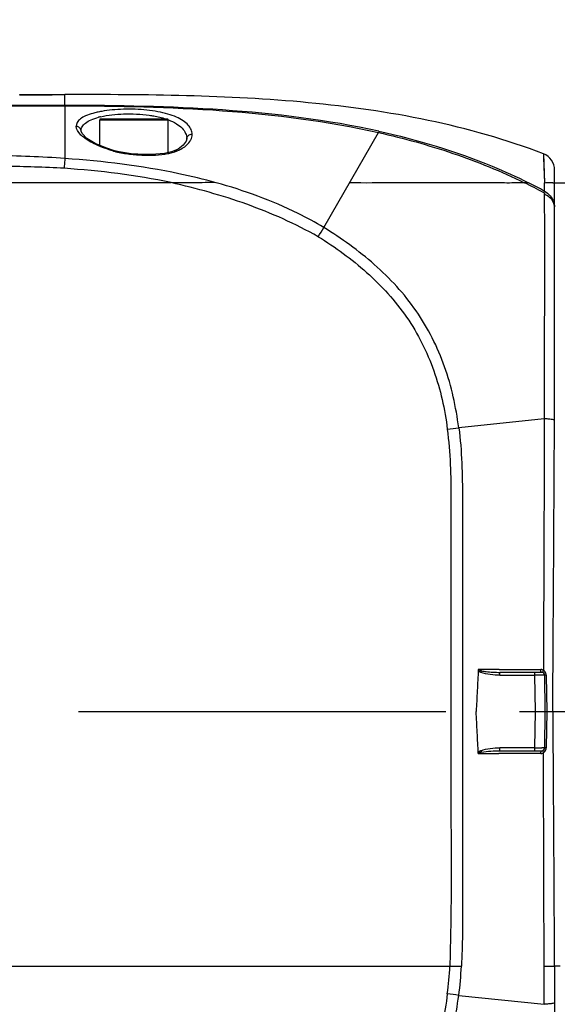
# Model space of a CAD drawing. Header units: millimetres. Extents: x 7426 to 8300, y 123 to 421.
# Tile 138 of 197: x 8145.61 to 8148.36, y 218.46 to 223.49. Entities that reach past the tile are written whole.
import ezdxf

# ---------------------------------------------------------------- set-up
doc = ezdxf.new("R2010")
doc.units = ezdxf.units.MM
doc.linetypes.add('CENTER', pattern=[0.6, 0.375, -0.075, 0.075, -0.075])
for name, color, linetype in [('中心线', 7, 'CENTER'), ('外形图', 7, 'Continuous'), ('尺寸标注', 7, 'Continuous'), ('运动范围', 7, 'Continuous')]:
    doc.layers.add(name, color=color, linetype=linetype)
doc.styles.add('微软雅黑', font='msyh.ttc')
doc.dimstyles.new('尺寸标注_1_20比例', dxfattribs={"dimtxt": 1.5, "dimasz": 1.25, "dimexe": 0.5, "dimexo": 0.4, "dimgap": 0.5, "dimtad": 1, "dimdec": 1, "dimlfac": 20, "dimdsep": 46, "dimtxsty": '微软雅黑', "dimcen": 0.09, "dimadec": 0, "dimazin": 0, "dimtp": 0.01, "dimtm": 0.01, "dimtfac": 1, "dimtdec": 1, "dimtofl": 0, "dimtmove": 0, "dimatfit": 3, "dimfxl": 1, "dimtolj": 1, "dimarcsym": 0})

# ---------------------------------------------------------------- blocks, each defined once
blk = doc.blocks.new('*D1270')
at = {"layer": 'Defpoints', "color": 0}
for p in [(8171.7993, 231.3206), (8226.044, 230.3839), (8100.9141, 219.9546), (8166.8965, 219.9546), (8234.12, 219.9546)]:
    blk.add_point(p, dxfattribs=at)
at = {"layer": '尺寸标注', "color": 0, "lineweight": -2}
blk.add_arc((8166.8965, 219.9546), 12.3783, 15.78836, 174.21164, dxfattribs=at)
at = {"layer": '尺寸标注', "color": 0}
for points in [[(8178.6047, 223.2761), (8179.0109, 223.369), (8179.0868, 222.1041)], [(8154.3732, 221.2135), (8154.7894, 221.1925), (8154.5182, 219.9546)]]:
    blk.add_solid(points, dxfattribs=at)
at = {"layer": '尺寸标注', "color": 0, "insert": (8165.7062, 233.56), "char_height": 1.5, "attachment_point": 5, "rotation": 5, "style": '微软雅黑'}
blk.add_mtext('\\A1;-\\A1;170%%d', dxfattribs=at)
blk = doc.blocks.new('*D1271')
at = {"layer": 'Defpoints', "color": 0}
for p in [(8100.9141, 219.9546), (8166.8965, 219.9546), (8234.12, 219.9546), (8160.0673, 209.5713), (8226.044, 209.5253)]:
    blk.add_point(p, dxfattribs=at)
at = {"layer": '尺寸标注', "color": 0, "lineweight": -2}
blk.add_arc((8166.8965, 219.9546), 12.4279, 185.76527, 344.23473, dxfattribs=at)
at = {"layer": '尺寸标注', "color": 0}
for points in [[(8154.7396, 218.7167), (8154.3234, 218.6957), (8154.4686, 219.9546)], [(8179.0599, 216.5315), (8178.6538, 216.6244), (8179.1355, 217.7965)]]:
    blk.add_solid(points, dxfattribs=at)
at = {"layer": '尺寸标注', "color": 0, "insert": (8165.9248, 208.8482), "char_height": 1.5, "attachment_point": 5, "rotation": 355, "style": '微软雅黑'}
blk.add_mtext('\\A1;+\\A1;170%%d', dxfattribs=at)

msp = doc.modelspace()

# ---------------------------------------------------------------- linework, layer by layer
at = {"layer": '中心线', "linetype": 'CENTER', "ltscale": 5}
msp.add_line((8100.9141, 219.9546), (8234.12, 219.9546), dxfattribs=at)
at = {"layer": '外形图', "color": 7, "linetype": 'Continuous'}
for p, q in [((8145.6131, 223.102), (8145.6131, 223.1051)), ((8145.7791, 223.102), (8145.6131, 223.102)), ((8145.7791, 223.1051), (8145.7791, 223.102)), ((8145.7791, 223.1046), (8145.844, 223.1046)), ((8145.844, 223.0489), (8145.844, 223.1046)), ((8145.844, 223.0489), (8145.3327, 223.0491)), ((8145.844, 223.0489), (8145.844, 223.0471)), ((8145.844, 223.0471), (8145.844, 222.7782)), ((8146.0215, 222.8452), (8146.0215, 222.9746)), ((8146.3715, 222.9746), (8146.0215, 222.9746)), ((8146.3665, 222.9796), (8146.0265, 222.9796)), ((8146.3715, 222.8086), (8146.3715, 222.9746)), ((8147.1655, 222.4259), (8147.4453, 222.9104)), ((8146.0969, 222.818), (8146.0922, 222.8163)), ((8148.2873, 222.8019), (8148.2917, 222.6546)), ((8148.344, 221.6492), (8148.344, 222.7195)), ((8146.3872, 222.6546), (8133.9374, 222.6546)), ((8148.344, 222.6546), (8148.5838, 222.6546)), ((8148.3439, 222.5268), (8148.3439, 222.5286)), ((8148.2912, 221.4493), (8147.8548, 221.4038)), ((8148.0602, 220.1694), (8148.0651, 220.1694)), ((8148.065, 220.1399), (8148.065, 220.1546)), ((8148.065, 220.1399), (8148.2433, 220.1399)), ((8148.2783, 220.1546), (8148.0651, 220.1546)), ((8148.2433, 220.1399), (8148.2433, 220.1546)), ((8148.2465, 219.9546), (8148.2433, 220.1399)), ((8148.2434, 220.1692), (8148.273, 220.1692)), ((8148.2965, 219.9546), (8148.2933, 220.1399)), ((8148.3007, 220.1398), (8148.3035, 219.9547)), ((8148.2433, 219.7693), (8148.2465, 219.9546)), ((8148.2933, 219.7693), (8148.2965, 219.9546)), ((8148.3035, 219.9547), (8148.3007, 219.7694)), ((8148.065, 219.7398), (8148.0595, 219.7398)), ((8148.065, 219.7546), (8148.065, 219.7693)), ((8148.2433, 219.7693), (8148.065, 219.7693)), ((8148.065, 219.7546), (8148.2783, 219.7546)), ((8148.2433, 219.7546), (8148.2433, 219.7693)), ((8148.273, 219.74), (8148.2434, 219.74)), ((8140.3865, 218.6546), (8147.8089, 218.6546)), ((8147.8089, 218.6546), (8147.8684, 218.6546)), ((8148.3715, 218.6546), (8148.342, 218.6546)), ((8148.344, 218.6546), (8148.344, 217.1897)), ((8147.8548, 218.5054), (8148.2912, 218.4599))]:
    msp.add_line(p, q, dxfattribs=at)
at = {"layer": '外形图', "color": 6, "linetype": 'Continuous'}
msp.add_line((8145.6131, 223.1051), (8145.7791, 223.1051), dxfattribs=at)
at = {"layer": '外形图', "color": 7, "linetype": 'Continuous'}
for points in [[(8146.0969, 222.818), (8146.053, 222.8318), (8145.9977, 222.8554), (8145.9561, 222.8809), (8145.9312, 222.9062), (8145.9264, 222.918)], [(8146.466, 222.8788), (8146.4631, 222.8661), (8146.4484, 222.8455), (8146.4215, 222.8264), (8146.4017, 222.8171)], [(8146.4015, 222.817), (8146.3882, 222.8124), (8146.3532, 222.8044), (8146.3086, 222.7994), (8146.2497, 222.798), (8146.183, 222.8022), (8146.1204, 222.8123), (8146.0969, 222.818)], [(8148.2873, 222.8019), (8148.288, 222.7852), (8148.2897, 222.7357), (8148.2917, 222.6546)]]:
    msp.add_lwpolyline(points, dxfattribs=at)
for centre, radius, start, end in [((8146.0794, 3507.6009), 3284.552, 269.8533882, 269.9958924), ((8146.1284, 3888.3371), 3665.2901, 269.8678518, 269.9955536), ((8146.1176, 222.6029), 0.399, 103.3163, 103.5401), ((8146.1109, 222.6301), 0.3709, 103.9503, 104.8218), ((8146.1153, 222.6125), 0.3891, 103.5393, 103.9537), ((8146.0265, 222.9746), 0.005, 90, 180), ((8146.3665, 222.9746), 0.005, 0, 90), ((8146.1546, 223.0105), 0.2039, 252.1954, 253.2884), ((8148.2558, 222.7195), 0.0882, 359.9897, 69.0544), ((8147.1399, 220.5313), 2.3686, 60.992, 63.6975), ((8147.0203, 220.2795), 2.6564, 61.3833, 63.3951), ((8128.5228, 222.4913), 19.7699, 0.34855, 0.47287), ((8138.2129, 227.7712), 10.4269, 328.85882, 329.16034), ((8109.4552, 221.6422), 38.8889, 359.70324, 0.0103), ((8146.3733, 232.0948), 10.7932, 277.57533, 277.88907), ((8148.0944, 207.6312), 12.5383, 90.15621, 90.6407), ((8148.2897, 211.3592), 8.7808, 90.17784, 90.30271), ((8148.2793, 215.091), 5.0489, 90.0074, 90.1915), ((8148.2731, 220.1396), 0.0296, 61.4768, 80.1794), ((8148.2783, 220.1396), 0.015, 0.9988, 90), ((8148.2723, 220.1422), 0.0277, 36.4212, 41.9514), ((8148.0934, 230.9993), 11.2596, 269.29139, 269.82768), ((8148.2897, 228.5487), 8.7795, 269.69719, 269.82206), ((8148.2793, 224.8255), 5.0563, 269.8086, 269.9924), ((8148.2783, 219.7696), 0.015, 270.0001, 359), ((8148.2973, 219.3752), 0.3942, 89.5084, 90.0751), ((8148.2903, 224.7023), 6.0477, 269.99826, 270.31216), ((8145.5574, 201.8826), 16.7809, 82.13134, 82.33314)]:
    msp.add_arc(centre, radius, start, end, dxfattribs=at)
for points, knots in [([(8148.2873, 222.8019), (8148.0964, 222.875), (8147.699, 222.9869), (8147.0855, 223.0724), (8146.4652, 223.1033), (8146.0507, 223.1046), (8145.844, 223.1046)], [0, 0, 0, 0, 0.247844, 0.497702, 0.749455, 1, 1, 1, 1]), ([(8147.4464, 222.9174), (8147.1844, 222.975), (8146.6492, 223.0399), (8146.1124, 223.0488), (8145.844, 223.0489)], [0, 0, 0, 0, 0.499878, 1, 1, 1, 1]), ([(8145.844, 223.047), (8146.1123, 223.0466), (8146.6489, 223.0366), (8147.1836, 222.9693), (8147.4453, 222.9105)], [0, 0, 0, 0, 0.50012, 1, 1, 1, 1]), ([(8146.4936, 222.9014), (8146.4933, 222.9097), (8146.4899, 222.9272), (8146.4736, 222.9514), (8146.4471, 222.9725), (8146.4119, 222.9911), (8146.3683, 223.0064), (8146.3176, 223.0181), (8146.2616, 223.0259), (8146.2026, 223.0298), (8146.1433, 223.03), (8146.0863, 223.0267), (8146.0415, 223.0209), (8146.0089, 223.0145), (8145.9812, 223.0075), (8145.9519, 222.9974), (8145.924, 222.9826), (8145.9057, 222.9642), (8145.902, 222.9491), (8145.9021, 222.9424)], [0, 0, 0, 0, 0.036728, 0.077687, 0.127142, 0.186069, 0.254664, 0.332507, 0.417469, 0.506392, 0.595681, 0.681696, 0.760688, 0.796655, 0.829914, 0.887891, 0.934334, 0.969927, 1, 1, 1, 1]), ([(8146.0258, 222.9911), (8146.0643, 223.0002), (8146.1477, 223.0088), (8146.2312, 223.0053), (8146.2744, 222.9993)], [0, 0, 0, 0, 0.475761, 1, 1, 1, 1]), ([(8146.2744, 222.9993), (8146.282, 222.9982), (8146.3105, 222.9936), (8146.3388, 222.9869), (8146.359, 222.9802)], [0, 0, 0, 0, 0.264849, 1, 1, 1, 1]), ([(8145.9263, 222.9193), (8145.9262, 222.9252), (8145.9206, 222.9375), (8145.9082, 222.9422), (8145.9021, 222.9424)], [0, 0, 0, 0, 0.489537, 1, 1, 1, 1]), ([(8145.9376, 222.8879), (8145.9322, 222.8922), (8145.916, 222.9065), (8145.9021, 222.9272), (8145.9021, 222.9424)], [0, 0, 0, 0, 0.311876, 1, 1, 1, 1]), ([(8145.9263, 222.9192), (8145.9262, 222.9265), (8145.9306, 222.9425), (8145.9499, 222.9618), (8145.9793, 222.9776), (8146.0028, 222.9852), (8146.016, 222.9887)], [0, 0, 0, 0, 0.178925, 0.389472, 0.66024, 1, 1, 1, 1]), ([(8146.3721, 222.9755), (8146.3863, 222.9701), (8146.4116, 222.9584), (8146.4424, 222.9352), (8146.4618, 222.9085), (8146.4661, 222.8884), (8146.466, 222.8792)], [0, 0, 0, 0, 0.319169, 0.584147, 0.804638, 1, 1, 1, 1]), ([(8146.466, 222.8792), (8146.4661, 222.8854), (8146.4729, 222.8986), (8146.487, 222.9021), (8146.4936, 222.9015)], [0, 0, 0, 0, 0.4836, 1, 1, 1, 1]), ([(8146.4815, 222.8649), (8146.4834, 222.8678), (8146.4899, 222.8789), (8146.4933, 222.892), (8146.4936, 222.9014)], [0, 0, 0, 0, 0.267082, 1, 1, 1, 1]), ([(8147.4464, 222.9174), (8147.4464, 222.9171), (8147.4461, 222.9147), (8147.4457, 222.9124), (8147.4453, 222.9104)], [0, 0, 0, 0, 0.14733, 1, 1, 1, 1]), ([(8147.4453, 222.9104), (8147.5094, 222.8962), (8147.637, 222.8641), (8147.8255, 222.8062), (8148.0105, 222.7376), (8148.1304, 222.6836), (8148.1894, 222.6546)], [0, 0, 0, 0, 0.249993, 0.500023, 0.750012, 1, 1, 1, 1]), ([(8147.4464, 222.9174), (8147.6439, 222.8741), (8147.9041, 222.7965), (8148.1497, 222.6849), (8148.21, 222.6546)], [0, 0, 0, 0, 0.749792, 1, 1, 1, 1]), ([(8146.0922, 222.8163), (8146.0613, 222.8247), (8146.0073, 222.8437), (8145.957, 222.8722), (8145.9376, 222.8879)], [0, 0, 0, 0, 0.561557, 1, 1, 1, 1]), ([(8146.4141, 222.816), (8146.4217, 222.819), (8146.4469, 222.8308), (8146.4704, 222.8485), (8146.4815, 222.8649)], [0, 0, 0, 0, 0.293002, 1, 1, 1, 1]), ([(8145.844, 222.7782), (8145.7246, 222.7864), (8145.4852, 222.7953), (8145.0064, 222.7945), (8144.4078, 222.7949), (8143.6896, 222.7949), (8142.9714, 222.795), (8142.2533, 222.7951), (8141.296, 222.7952), (8140.5781, 222.7952), (8140.0995, 222.7953)], [0, 0, 0, 0, 0.062511, 0.125025, 0.25005, 0.375069, 0.50008, 0.625082, 0.750071, 1, 1, 1, 1]), ([(8146.0959, 222.8152), (8146.1184, 222.8084), (8146.1655, 222.801), (8146.2356, 222.7945), (8146.3043, 222.7946), (8146.3489, 222.7997), (8146.3701, 222.8035)], [0, 0, 0, 0, 0.255128, 0.514267, 0.766041, 1, 1, 1, 1]), ([(8146.3701, 222.8035), (8146.3731, 222.8041), (8146.3847, 222.8063), (8146.3962, 222.8091), (8146.4044, 222.812)], [0, 0, 0, 0, 0.263029, 1, 1, 1, 1]), ([(8146.4017, 222.8171), (8146.4045, 222.8182), (8146.4092, 222.8182), (8146.4131, 222.8165), (8146.4141, 222.816)], [0, 0, 0, 0, 0.728349, 1, 1, 1, 1]), ([(8145.8399, 222.7281), (8145.7393, 222.7337), (8145.5377, 222.7388), (8145.2353, 222.741), (8144.9329, 222.743), (8144.5297, 222.7452), (8144.0257, 222.7463), (8143.421, 222.745), (8142.8162, 222.7445), (8142.0101, 222.7452), (8141.0025, 222.745), (8139.7936, 222.745), (8138.5851, 222.7451), (8137.3772, 222.7451), (8136.572, 222.7453), (8136.1696, 222.7454)], [0, 0, 0, 0, 0.03127, 0.062545, 0.093815, 0.125085, 0.187624, 0.25016, 0.312692, 0.37522, 0.500259, 0.625269, 0.750238, 0.875154, 1, 1, 1, 1]), ([(8145.844, 222.7783), (8145.8437, 222.7754), (8145.8423, 222.7587), (8145.841, 222.742), (8145.8399, 222.7281)], [0, 0, 0, 0, 0.173664, 1, 1, 1, 1]), ([(8146.6156, 222.6546), (8146.5527, 222.6719), (8146.2991, 222.733), (8146.039, 222.7641), (8145.844, 222.7782)], [0, 0, 0, 0, 0.2501, 1, 1, 1, 1]), ([(8146.6156, 222.6546), (8146.5969, 222.6552), (8146.559, 222.6546), (8146.5019, 222.6545), (8146.4442, 222.6546), (8146.4056, 222.6546), (8146.3863, 222.6548)], [0, 0, 0, 0, 0.244779, 0.495259, 0.747506, 1, 1, 1, 1]), ([(8147.1373, 222.3789), (8147.0209, 222.4447), (8146.7751, 222.5539), (8146.5168, 222.6253), (8146.3863, 222.6548)], [0, 0, 0, 0, 0.49986, 1, 1, 1, 1]), ([(8147.1655, 222.4259), (8147.1228, 222.4515), (8146.9478, 222.5464), (8146.7594, 222.6149), (8146.6156, 222.6546)], [0, 0, 0, 0, 0.250201, 1, 1, 1, 1]), ([(8148.1894, 222.6546), (8148.1556, 222.653), (8148.0861, 222.6527), (8147.9802, 222.6546), (8147.8708, 222.6544), (8147.7202, 222.654), (8147.5289, 222.6555), (8147.3747, 222.6516), (8147.2975, 222.6546)], [0, 0, 0, 0, 0.113862, 0.233675, 0.35623, 0.481745, 0.740115, 1, 1, 1, 1]), ([(8148.21, 222.6546), (8148.2087, 222.6546), (8148.2018, 222.6546), (8148.195, 222.6545), (8148.1894, 222.6546)], [0, 0, 0, 0, 0.187312, 1, 1, 1, 1]), ([(8148.2917, 222.6546), (8148.3013, 222.6558), (8148.314, 222.6563), (8148.3287, 222.655), (8148.335, 222.6546), (8148.3392, 222.6544), (8148.3419, 222.6542), (8148.3431, 222.6544), (8148.3439, 222.6543), (8148.344, 222.6544)], [0, 0, 0, 0, 0.55404, 0.72407, 0.842547, 0.919913, 0.966302, 0.991364, 1, 1, 1, 1]), ([(8148.2885, 222.6027), (8148.2889, 222.6036), (8148.2904, 222.6065), (8148.2919, 222.6093), (8148.2926, 222.6113)], [0, 0, 0, 0, 0.33936, 1, 1, 1, 1]), ([(8148.2885, 222.6027), (8148.2895, 222.602), (8148.291, 222.601), (8148.2924, 222.5991), (8148.2932, 222.5978), (8148.294, 222.5966), (8148.2928, 222.5949), (8148.2913, 222.5952), (8148.2903, 222.5953)], [0, 0, 0, 0, 0.310269, 0.445021, 0.576081, 0.683583, 0.768463, 1, 1, 1, 1]), ([(8148.3372, 222.5556), (8148.3328, 222.5646), (8148.3193, 222.5814), (8148.3005, 222.5917), (8148.2903, 222.5953)], [0, 0, 0, 0, 0.482932, 1, 1, 1, 1]), ([(8148.2903, 222.5953), (8148.2912, 222.5603), (8148.2917, 222.4861), (8148.2917, 222.3685), (8148.2923, 222.2383), (8148.2919, 222.0959), (8148.2914, 221.9431), (8148.2911, 221.7264), (8148.2905, 221.5609), (8148.2912, 221.4493)], [0, 0, 0, 0, 0.091681, 0.194082, 0.307831, 0.432575, 0.566748, 0.707831, 1, 1, 1, 1]), ([(8148.2926, 222.6113), (8148.3037, 222.6061), (8148.3227, 222.5893), (8148.3356, 222.5679), (8148.3394, 222.5564)], [0, 0, 0, 0, 0.50357, 1, 1, 1, 1]), ([(8147.8548, 221.4038), (8147.8403, 221.5094), (8147.7959, 221.7196), (8147.6732, 221.9601), (8147.5402, 222.1273), (8147.3871, 222.2763), (8147.256, 222.3696), (8147.1655, 222.4259)], [0, 0, 0, 0, 0.250035, 0.499811, 0.624874, 0.749995, 1, 1, 1, 1]), ([(8147.1373, 222.3789), (8147.1811, 222.3525), (8147.2663, 222.2953), (8147.3857, 222.1985), (8147.4954, 222.0905), (8147.5912, 221.97), (8147.6702, 221.8377), (8147.7298, 221.6956), (8147.7727, 221.5478), (8147.7903, 221.4467), (8147.7962, 221.3958)], [0, 0, 0, 0, 0.12493, 0.249963, 0.374924, 0.49996, 0.624941, 0.749941, 0.875045, 1, 1, 1, 1]), ([(8148.2912, 221.4493), (8148.2914, 221.3426), (8148.2905, 221.1289), (8148.289, 220.8082), (8148.288, 220.4871), (8148.2873, 220.2728), (8148.2872, 220.1656)], [0, 0, 0, 0, 0.249384, 0.499266, 0.749508, 1, 1, 1, 1]), ([(8148.3435, 221.4407), (8148.3421, 221.4423), (8148.3362, 221.4441), (8148.3256, 221.4463), (8148.3097, 221.4481), (8148.2978, 221.4489), (8148.2912, 221.4493)], [0, 0, 0, 0, 0.11377, 0.325579, 0.627143, 1, 1, 1, 1]), ([(8148.3342, 219.9552), (8148.3339, 219.9862), (8148.3347, 220.0484), (8148.3361, 220.1726), (8148.3365, 220.3278), (8148.3382, 220.5139), (8148.3396, 220.7617), (8148.3412, 221.0706), (8148.3428, 221.3176), (8148.3435, 221.4408)], [0, 0, 0, 0, 0.06274, 0.125439, 0.250837, 0.376118, 0.501303, 0.751221, 1, 1, 1, 1]), ([(8147.7962, 221.3958), (8147.8033, 221.3362), (8147.8135, 221.2163), (8147.8148, 221.0361), (8147.8144, 220.8559), (8147.8142, 220.6756), (8147.8144, 220.4954), (8147.8145, 220.255), (8147.8146, 220.0748), (8147.8146, 219.9546)], [0, 0, 0, 0, 0.124967, 0.249957, 0.37495, 0.499953, 0.62496, 0.749971, 1, 1, 1, 1]), ([(8147.8548, 221.4038), (8147.8633, 221.344), (8147.8715, 221.2232), (8147.8743, 221.0421), (8147.8741, 220.8608), (8147.8736, 220.6796), (8147.874, 220.4983), (8147.8742, 220.2566), (8147.8743, 220.0754), (8147.8743, 219.9545)], [0, 0, 0, 0, 0.124941, 0.24993, 0.374924, 0.499926, 0.624938, 0.749955, 1, 1, 1, 1]), ([(8147.9542, 220.1687), (8147.9536, 220.1508), (8147.9516, 220.1151), (8147.9482, 220.0438), (8147.9455, 219.9902), (8147.9433, 219.9546)], [0, 0, 0, 0, 0.249998, 0.500004, 1, 1, 1, 1]), ([(8147.9542, 220.1687), (8147.9534, 220.167), (8147.9527, 220.1627), (8147.9578, 220.1594), (8147.9627, 220.1573), (8147.9659, 220.1553), (8147.9676, 220.1546)], [0, 0, 0, 0, 0.247769, 0.49392, 0.746969, 1, 1, 1, 1]), ([(8147.9708, 220.162), (8147.9678, 220.1626), (8147.9624, 220.1645), (8147.9558, 220.1662), (8147.9542, 220.1687)], [0, 0, 0, 0, 0.504816, 1, 1, 1, 1]), ([(8147.9676, 220.1546), (8147.9684, 220.1565), (8147.9695, 220.159), (8147.9706, 220.1614), (8147.9708, 220.162)], [0, 0, 0, 0, 0.769112, 1, 1, 1, 1]), ([(8148.065, 220.1399), (8148.0485, 220.1401), (8148.0155, 220.1414), (8147.9831, 220.149), (8147.9676, 220.1546)], [0, 0, 0, 0, 0.500369, 1, 1, 1, 1]), ([(8147.9708, 220.162), (8147.9786, 220.1606), (8147.998, 220.1573), (8148.0295, 220.1552), (8148.0532, 220.1546), (8148.065, 220.1546)], [0, 0, 0, 0, 0.250165, 0.625244, 1, 1, 1, 1]), ([(8148.0651, 220.1694), (8148.0801, 220.1694), (8148.1395, 220.1694), (8148.199, 220.1693), (8148.2434, 220.1692)], [0, 0, 0, 0, 0.25189, 1, 1, 1, 1]), ([(8148.2757, 220.1566), (8148.2755, 220.1569), (8148.2746, 220.1586), (8148.2741, 220.1604), (8148.2738, 220.1619)], [0, 0, 0, 0, 0.210893, 1, 1, 1, 1]), ([(8148.2783, 220.1546), (8148.2775, 220.1546), (8148.2765, 220.1554), (8148.2759, 220.1563), (8148.2757, 220.1566)], [0, 0, 0, 0, 0.685668, 1, 1, 1, 1]), ([(8148.2933, 220.1399), (8148.2933, 220.1399), (8148.2927, 220.1398), (8148.2922, 220.14), (8148.2909, 220.1399), (8148.2885, 220.14), (8148.2843, 220.14), (8148.2807, 220.14), (8148.2786, 220.14)], [0, 0, 0, 0, 0.016655, 0.065932, 0.147261, 0.260026, 0.575759, 1, 1, 1, 1]), ([(8148.2843, 220.1552), (8148.2843, 220.1555), (8148.2843, 220.157), (8148.2847, 220.1585), (8148.285, 220.1597)], [0, 0, 0, 0, 0.208622, 1, 1, 1, 1]), ([(8148.2854, 220.1528), (8148.2849, 220.1531), (8148.2844, 220.154), (8148.2844, 220.1549), (8148.2843, 220.1552)], [0, 0, 0, 0, 0.681442, 1, 1, 1, 1]), ([(8148.3007, 220.1398), (8148.2996, 220.1398), (8148.2979, 220.1398), (8148.2954, 220.1397), (8148.2943, 220.14), (8148.2933, 220.1397), (8148.2933, 220.1399)], [0, 0, 0, 0, 0.413967, 0.731884, 0.931429, 1, 1, 1, 1]), ([(8147.8146, 219.9546), (8147.8145, 219.8463), (8147.8145, 219.6296), (8147.815, 219.3046), (8147.8165, 218.9795), (8147.8118, 218.7629), (8147.8089, 218.6546)], [0, 0, 0, 0, 0.250022, 0.500035, 0.75003, 1, 1, 1, 1]), ([(8147.8743, 219.9545), (8147.8742, 219.8462), (8147.8742, 219.6295), (8147.8735, 219.3045), (8147.875, 219.0336), (8147.8737, 218.817), (8147.8713, 218.7087), (8147.8684, 218.6546)], [0, 0, 0, 0, 0.250031, 0.500048, 0.750035, 0.875028, 1, 1, 1, 1]), ([(8147.9541, 219.7406), (8147.9535, 219.7585), (8147.9516, 219.7941), (8147.9482, 219.8654), (8147.9455, 219.9189), (8147.9433, 219.9546)], [0, 0, 0, 0, 0.249999, 0.500004, 1, 1, 1, 1]), ([(8148.3342, 219.9552), (8148.334, 219.928), (8148.3347, 219.8737), (8148.3357, 219.765), (8148.3365, 219.6293), (8148.3376, 219.4664), (8148.339, 219.2496), (8148.3405, 218.979), (8148.3417, 218.7626), (8148.3424, 218.6546)], [0, 0, 0, 0, 0.062676, 0.125331, 0.250608, 0.375813, 0.50093, 0.750822, 1, 1, 1, 1]), ([(8147.9676, 219.7546), (8147.966, 219.7538), (8147.9629, 219.7521), (8147.9579, 219.7502), (8147.9538, 219.7462), (8147.9538, 219.7424), (8147.9541, 219.7406)], [0, 0, 0, 0, 0.250247, 0.500565, 0.749975, 1, 1, 1, 1]), ([(8147.9708, 219.7472), (8147.9679, 219.7466), (8147.9622, 219.7449), (8147.9561, 219.7429), (8147.9541, 219.7406)], [0, 0, 0, 0, 0.500675, 1, 1, 1, 1]), ([(8147.9676, 219.7546), (8147.9831, 219.7603), (8148.0155, 219.7678), (8148.0485, 219.7691), (8148.065, 219.7693)], [0, 0, 0, 0, 0.499628, 1, 1, 1, 1]), ([(8147.9676, 219.7546), (8147.9684, 219.7527), (8147.9695, 219.7502), (8147.9706, 219.7478), (8147.9708, 219.7472)], [0, 0, 0, 0, 0.76911, 1, 1, 1, 1]), ([(8147.9708, 219.7472), (8147.9862, 219.7505), (8148.0177, 219.7535), (8148.0492, 219.7546), (8148.065, 219.7546)], [0, 0, 0, 0, 0.500168, 1, 1, 1, 1]), ([(8148.2434, 219.74), (8148.2287, 219.74), (8148.1692, 219.7399), (8148.1097, 219.7397), (8148.065, 219.7398)], [0, 0, 0, 0, 0.248042, 1, 1, 1, 1]), ([(8148.273, 219.74), (8148.2731, 219.7435), (8148.2734, 219.7482), (8148.2764, 219.7546), (8148.2783, 219.7546)], [0, 0, 0, 0, 0.651212, 1, 1, 1, 1]), ([(8148.2933, 219.7693), (8148.2933, 219.7693), (8148.2927, 219.7694), (8148.2922, 219.7692), (8148.2909, 219.7693), (8148.2885, 219.7692), (8148.2843, 219.7692), (8148.2807, 219.7692), (8148.2786, 219.7692)], [0, 0, 0, 0, 0.016655, 0.065933, 0.147262, 0.260028, 0.575762, 1, 1, 1, 1]), ([(8148.2854, 219.7564), (8148.2849, 219.7561), (8148.2844, 219.7552), (8148.2844, 219.7543), (8148.2843, 219.754)], [0, 0, 0, 0, 0.681423, 1, 1, 1, 1]), ([(8148.2843, 219.754), (8148.2843, 219.7537), (8148.2843, 219.7522), (8148.2847, 219.7507), (8148.285, 219.7495)], [0, 0, 0, 0, 0.208633, 1, 1, 1, 1]), ([(8148.29, 218.6546), (8148.29, 218.7452), (8148.2896, 219.1082), (8148.2875, 219.4712), (8148.2872, 219.7436)], [0, 0, 0, 0, 0.249553, 1, 1, 1, 1]), ([(8148.2941, 219.7694), (8148.2943, 219.7694), (8148.2952, 219.7694), (8148.2961, 219.7694), (8148.2968, 219.7694)], [0, 0, 0, 0, 0.190791, 1, 1, 1, 1]), ([(8148.2912, 218.4599), (8148.2904, 218.4761), (8148.2905, 218.5086), (8148.2903, 218.5572), (8148.2898, 218.6059), (8148.2899, 218.6384), (8148.2901, 218.6546)], [0, 0, 0, 0, 0.249686, 0.499704, 0.749721, 1, 1, 1, 1]), ([(8148.3232, 218.6547), (8148.3253, 218.6547), (8148.3314, 218.6547), (8148.3375, 218.6548), (8148.3415, 218.6546)], [0, 0, 0, 0, 0.335754, 1, 1, 1, 1]), ([(8147.7962, 218.5134), (8147.7903, 218.4626), (8147.7727, 218.3614), (8147.7299, 218.2136), (8147.6703, 218.0715), (8147.5912, 217.9392), (8147.4954, 217.8187), (8147.3857, 217.7107), (8147.2663, 217.6138), (8147.1811, 217.5567), (8147.1373, 217.5303)], [0, 0, 0, 0, 0.124955, 0.250059, 0.375059, 0.50004, 0.625076, 0.750037, 0.87507, 1, 1, 1, 1]), ([(8147.1655, 217.4833), (8147.256, 217.5396), (8147.3871, 217.6329), (8147.5402, 217.7819), (8147.6733, 217.9491), (8147.7959, 218.1896), (8147.8403, 218.3998), (8147.8548, 218.5054)], [0, 0, 0, 0, 0.250006, 0.375126, 0.50019, 0.749965, 1, 1, 1, 1]), ([(8148.344, 218.4695), (8148.344, 218.468), (8148.3376, 218.4654), (8148.3282, 218.4634), (8148.3111, 218.4612), (8148.2984, 218.4603), (8148.2912, 218.4599)], [0, 0, 0, 0, 0.086032, 0.287729, 0.600085, 1, 1, 1, 1])]:
    msp.add_open_spline(points, degree=3, knots=knots, dxfattribs=at)
for points in [[(8146.4044, 222.812), (8146.4077, 222.8131), (8146.411, 222.8144), (8146.4141, 222.816)], [(8146.3863, 222.6548), (8146.2067, 222.6933), (8146.0232, 222.7148), (8145.8399, 222.7281)], [(8148.3439, 222.5286), (8148.3436, 222.5378), (8148.3413, 222.5472), (8148.3372, 222.5556)], [(8148.3394, 222.5564), (8148.3421, 222.5482), (8148.3435, 222.5395), (8148.3438, 222.5309)], [(8148.2781, 220.1688), (8148.2764, 220.1691), (8148.2747, 220.1692), (8148.273, 220.1692)], [(8148.2738, 220.1619), (8148.2733, 220.1643), (8148.2731, 220.1668), (8148.273, 220.1692)], [(8148.285, 220.1597), (8148.2855, 220.1617), (8148.2863, 220.1637), (8148.2872, 220.1656)], [(8148.2929, 220.1607), (8148.2912, 220.1626), (8148.2893, 220.1642), (8148.2872, 220.1656)], [(8148.2991, 220.1495), (8148.2981, 220.1527), (8148.2966, 220.1559), (8148.2946, 220.1586)], [(8148.3007, 220.1398), (8148.3006, 220.1431), (8148.3001, 220.1464), (8148.2991, 220.1495)], [(8148.273, 219.74), (8148.2767, 219.74), (8148.2804, 219.7407), (8148.2838, 219.742)], [(8148.2838, 219.742), (8148.285, 219.7425), (8148.2861, 219.743), (8148.2872, 219.7436)], [(8148.285, 219.7495), (8148.2855, 219.7475), (8148.2863, 219.7455), (8148.2872, 219.7436)], [(8148.2872, 219.7436), (8148.29, 219.7454), (8148.2925, 219.7478), (8148.2945, 219.7505)], [(8148.2945, 219.7505), (8148.2966, 219.7533), (8148.2981, 219.7564), (8148.2991, 219.7597)], [(8148.2991, 219.7597), (8148.3001, 219.7628), (8148.3006, 219.7661), (8148.3007, 219.7694)], [(8147.7962, 218.5134), (8147.8031, 218.5602), (8147.8075, 218.6074), (8147.8089, 218.6546)], [(8147.8548, 218.5054), (8147.8613, 218.5549), (8147.8656, 218.6047), (8147.8684, 218.6546)]]:
    msp.add_open_spline(points, degree=3, dxfattribs=at)
at = {"layer": '运动范围'}
msp.add_arc((8166.8965, 219.9546), 60.06, 10, 350, dxfattribs=at)

# ---------------------------------------------------------------- dimensions: what is measured, and where the dimension line sits
at = {"layer": '尺寸标注'}
for base, line2, text, picture, middle in [((8171.7993, 231.3206), ((8166.8965, 219.9546), (8226.044, 230.3839)), '\\A1;-<>', '*D1270', (8165.7062, 233.56)), ((8160.0673, 209.5713), ((8166.8965, 219.9546), (8226.044, 209.5253)), '\\A1;+<>', '*D1271', (8165.9248, 208.8482))]:
    dim = msp.add_angular_dim_2l(base=base, line1=((8100.9141, 219.9546), (8234.12, 219.9546)), line2=line2, text=text, dimstyle='尺寸标注_1_20比例', override={"dimtxsty": '微软雅黑'}, dxfattribs=at)
    dim.commit()
    dim.dimension.update_dxf_attribs({"geometry": picture, "text_midpoint": middle})

doc.saveas('drawing.dxf')
